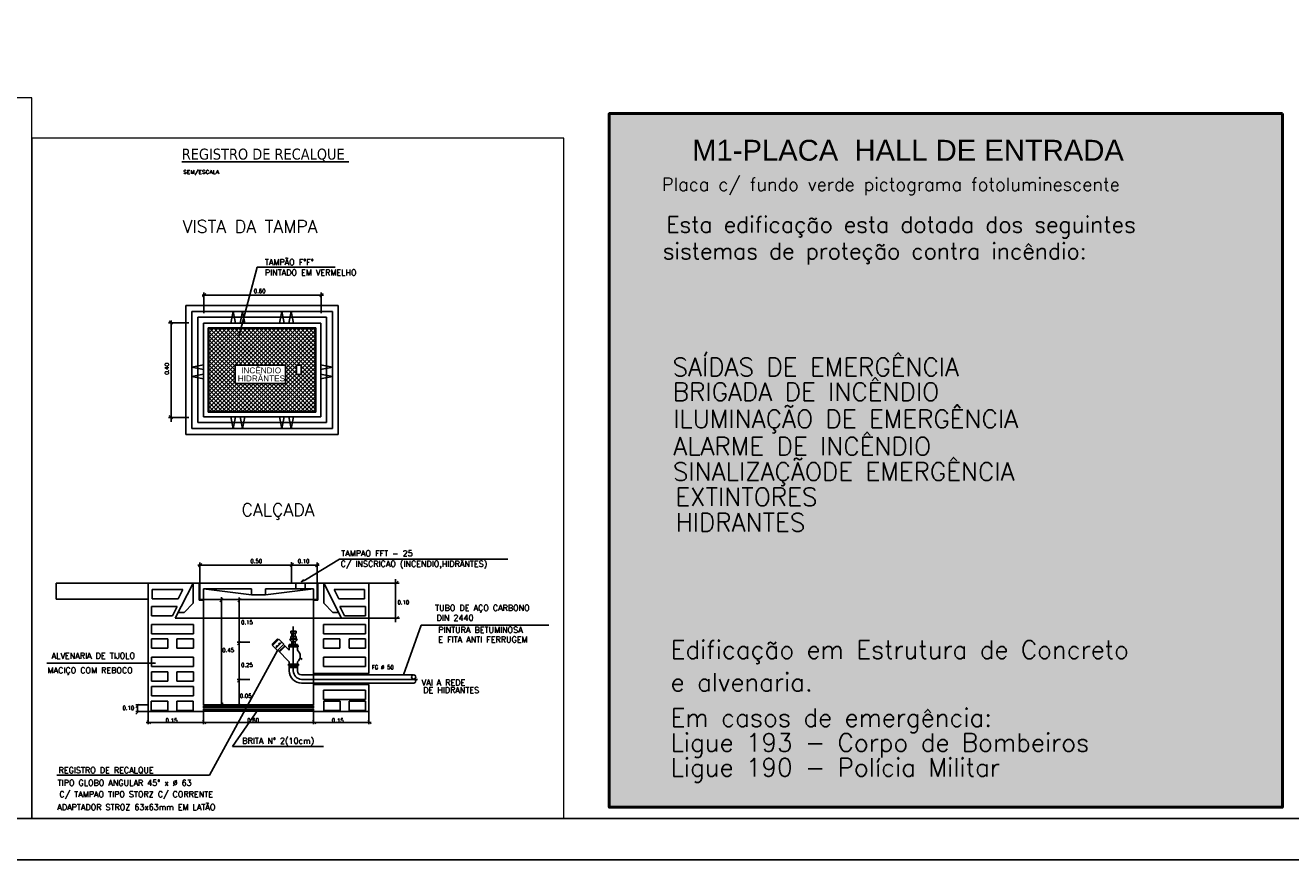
# Model space of a CAD drawing. Header units: inches. Extents: x -33917 to -601, y 26730 to 64098.
# Tile 30 of 80: x -27301 to -24222, y 41056 to 43087. Entities that reach past the tile are written whole.
import ezdxf

# ---------------------------------------------------------------- set-up
doc = ezdxf.new("R2010")
doc.units = ezdxf.units.IN
doc.header["$LTSCALE"] = 0.8
doc.header["$MEASUREMENT"] = 0
for name, color, linetype in [('3d', 7, 'Continuous'), ('cota', 54, 'Continuous'), ('texto', 7, 'Continuous'), ('TITULO', 6, 'Continuous')]:
    doc.layers.add(name, color=color, linetype=linetype)
doc.layers.add('AUDIT_I_150621104406-1', color=9, linetype='Continuous', lineweight=20)
doc.layers.add('Parede', color=7, linetype='Continuous', lineweight=50)
doc.styles.add('CL80', font='SIMPLEX.shx', dxfattribs={"height": 0.2})
doc.styles.add('NEWSTYLE1', font='arial.ttf')
doc.styles.add('ROMANS', font='romans__.ttf')
doc.styles.add('SIMPLEX', font='simplex_.ttf', dxfattribs={"height": 0.1})
doc.styles.add('STILE1', font='tahoma.ttf', dxfattribs={"height": 30})
doc.styles.add('STYLE2', font='arial.ttf')

msp = doc.modelspace()

# ---------------------------------------------------------------- hatches: boundary and pattern name
at = {"layer": 'cota', "lineweight": -3}
h = msp.add_hatch(color=115, dxfattribs=at)
h.dxf.hatch_style = 1
h.paths.add_polyline_path([(-24242.182, 42872.05), (-25880.192, 42872.05), (-25880.192, 41184.107), (-24242.182, 41184.107)])
h.paths.add_polyline_path([(-25737.599, 42026.738), (-24977.685, 42026.738), (-24977.685, 42105.952), (-25737.599, 42105.952)], flags=24)
h.paths.add_polyline_path([(-25741.168, 42075.231), (-24727.404, 42075.231), (-24727.404, 42176.258), (-25741.168, 42176.258)], flags=24)
h.paths.add_polyline_path([(-25738.671, 42159.4), (-24944.603, 42159.4), (-24944.603, 42238.614), (-25738.671, 42238.614)], flags=24)
h.paths.add_polyline_path([(-25739.534, 42219.742), (-24898.856, 42219.742), (-24898.856, 42298.956), (-25739.534, 42298.956)], flags=24)
h.paths.add_polyline_path([(-25730.585, 41905.748), (-25318.828, 41905.748), (-25318.828, 41972.492), (-25730.585, 41972.492)], flags=24)
h.paths.add_polyline_path([(-25729.726, 41843.644), (-25305.542, 41843.644), (-25305.542, 41910.388), (-25729.726, 41910.388)], flags=24)
h.paths.add_polyline_path([(-25742.205, 41946.936), (-24747.155, 41946.936), (-24747.155, 42047.963), (-25742.205, 42047.963)], flags=24)
h.paths.add_polyline_path([(-25742.033, 41454.424), (-25317.791, 41454.424), (-25317.791, 41521.689), (-25742.033, 41521.689)], flags=24)
h.paths.add_polyline_path([(-25764.253, 42661.108), (-24445.72, 42661.108), (-24445.72, 42732.502), (-25764.253, 42732.502)], flags=24)
h.paths.add_polyline_path([(-25691.568, 42743.116), (-24614.658, 42743.116), (-24614.658, 42822.026), (-25691.568, 42822.026)], flags=24)
h.paths.add_polyline_path([(-25745.625, 41229.274), (-24764.321, 41229.274), (-24764.321, 41318.091), (-25745.625, 41318.091)], flags=24)
h.paths.add_polyline_path([(-25745.625, 41289.774), (-24501.838, 41289.774), (-24501.838, 41378.591), (-25745.625, 41378.591)], flags=24)
h.paths.add_polyline_path([(-25745.625, 41350.274), (-24803.341, 41350.274), (-24803.341, 41439.091), (-25745.625, 41439.091)], flags=24)
h.paths.add_polyline_path([(-25745.625, 41515.766), (-24407.719, 41515.766), (-24407.719, 41604.583), (-25745.625, 41604.583)], flags=24)
h.paths.add_polyline_path([(-25790.028, 42491.353), (-24522.602, 42491.353), (-24522.602, 42570.301), (-25790.028, 42570.301)], flags=24)
h.paths.add_polyline_path([(-25754.403, 42555.748), (-24392.166, 42555.748), (-24392.166, 42634.697), (-25754.403, 42634.697)], flags=24)

# ---------------------------------------------------------------- linework, layer by layer
at = {"layer": '3d', "color": 240}
for p, q in [((-26781.971, 42329.308), (-26736.644, 42497.909)), ((-26736.644, 42497.909), (-26546.955, 42497.909)), ((-26870.893, 42429.69), (-26575.797, 42429.69)), ((-26861.688, 42434.016), (-26869.805, 42425.9)), ((-26866.438, 42386.043), (-26866.438, 42436.18)), ((-26576.338, 42434.016), (-26584.455, 42425.9)), ((-26581.088, 42386.043), (-26581.088, 42436.18)), ((-26910.183, 42404.857), (-26539.683, 42404.857)), ((-26910.183, 42404.857), (-26910.183, 42091.357)), ((-26539.683, 42404.857), (-26539.683, 42091.357)), ((-26950.912, 42367.525), (-26942.795, 42359.408)), ((-26946.586, 42122.025), (-26946.586, 42368.066)), ((-26895.933, 42390.607), (-26553.933, 42390.607)), ((-26895.933, 42390.607), (-26895.933, 42105.607)), ((-26881.683, 42376.357), (-26881.683, 42119.857)), ((-26881.683, 42376.357), (-26568.183, 42376.357)), ((-26801.313, 42362.107), (-26795.613, 42390.607)), ((-26789.913, 42362.107), (-26795.613, 42390.607)), ((-26772.813, 42390.607), (-26778.513, 42362.107)), ((-26767.113, 42362.107), (-26772.813, 42390.607)), ((-26682.753, 42362.107), (-26677.053, 42390.607)), ((-26671.353, 42362.107), (-26677.053, 42390.607)), ((-26654.253, 42390.607), (-26659.953, 42362.107)), ((-26648.553, 42362.107), (-26654.253, 42390.607)), ((-26568.183, 42376.357), (-26568.183, 42119.857)), ((-26553.933, 42390.607), (-26553.933, 42105.607)), ((-26902.939, 42362.775), (-26953.075, 42362.775)), ((-26867.433, 42362.107), (-26867.433, 42134.107)), ((-26867.433, 42362.107), (-26582.433, 42362.107)), ((-26856.033, 42350.707), (-26856.033, 42145.507)), ((-26856.033, 42350.707), (-26593.833, 42350.707)), ((-26854.323, 42348.997), (-26854.323, 42147.217)), ((-26854.323, 42297.261), (-26802.587, 42348.997)), ((-26854.323, 42307.338), (-26812.663, 42348.997)), ((-26854.323, 42317.414), (-26822.739, 42348.997)), ((-26854.323, 42327.49), (-26832.816, 42348.997)), ((-26854.323, 42337.566), (-26842.892, 42348.997)), ((-26854.323, 42347.643), (-26852.968, 42348.997)), ((-26854.323, 42196.499), (-26701.824, 42348.997)), ((-26854.323, 42206.575), (-26711.9, 42348.997)), ((-26854.323, 42216.651), (-26721.977, 42348.997)), ((-26854.323, 42226.727), (-26732.053, 42348.997)), ((-26854.323, 42236.804), (-26742.129, 42348.997)), ((-26854.323, 42246.88), (-26752.205, 42348.997)), ((-26854.323, 42256.956), (-26762.282, 42348.997)), ((-26854.323, 42267.033), (-26772.358, 42348.997)), ((-26854.323, 42277.109), (-26782.434, 42348.997)), ((-26854.323, 42287.185), (-26792.511, 42348.997)), ((-26854.323, 42348.997), (-26595.543, 42348.997)), ((-26772.628, 42259.507), (-26854.323, 42341.203)), ((-26762.551, 42259.507), (-26852.041, 42348.997)), ((-26752.475, 42259.507), (-26841.965, 42348.997)), ((-26742.399, 42259.507), (-26831.889, 42348.997)), ((-26732.323, 42259.507), (-26821.813, 42348.997)), ((-26722.246, 42259.507), (-26811.736, 42348.997)), ((-26712.17, 42259.507), (-26801.66, 42348.997)), ((-26702.094, 42259.507), (-26791.584, 42348.997)), ((-26692.017, 42259.507), (-26781.507, 42348.997)), ((-26781.238, 42259.507), (-26691.748, 42348.997)), ((-26681.941, 42259.507), (-26771.431, 42348.997)), ((-26771.162, 42259.507), (-26681.672, 42348.997)), ((-26671.865, 42259.507), (-26761.355, 42348.997)), ((-26761.085, 42259.507), (-26671.595, 42348.997)), ((-26641.143, 42238.862), (-26751.279, 42348.997)), ((-26751.009, 42259.507), (-26661.519, 42348.997)), ((-26641.143, 42248.938), (-26741.202, 42348.997)), ((-26740.933, 42259.507), (-26651.443, 42348.997)), ((-26641.143, 42259.014), (-26731.126, 42348.997)), ((-26730.856, 42259.507), (-26641.366, 42348.997)), ((-26631.56, 42259.507), (-26721.05, 42348.997)), ((-26720.78, 42259.507), (-26631.29, 42348.997)), ((-26595.543, 42233.567), (-26710.974, 42348.997)), ((-26710.704, 42259.507), (-26621.214, 42348.997)), ((-26595.543, 42243.643), (-26700.897, 42348.997)), ((-26700.628, 42259.507), (-26611.138, 42348.997)), ((-26595.543, 42253.719), (-26690.821, 42348.997)), ((-26690.551, 42259.507), (-26601.061, 42348.997)), ((-26595.543, 42263.796), (-26680.745, 42348.997)), ((-26680.475, 42259.507), (-26595.543, 42344.44)), ((-26595.543, 42273.872), (-26670.668, 42348.997)), ((-26595.543, 42283.948), (-26660.592, 42348.997)), ((-26595.543, 42294.024), (-26650.516, 42348.997)), ((-26595.543, 42304.101), (-26640.44, 42348.997)), ((-26595.543, 42314.177), (-26630.363, 42348.997)), ((-26595.543, 42324.253), (-26620.287, 42348.997)), ((-26595.543, 42334.329), (-26610.211, 42348.997)), ((-26595.543, 42344.406), (-26600.135, 42348.997)), ((-26595.543, 42348.997), (-26595.543, 42147.217)), ((-26593.833, 42350.707), (-26593.833, 42145.507)), ((-26582.433, 42362.107), (-26582.433, 42134.107)), ((-26782.704, 42259.507), (-26854.323, 42331.126)), ((-26790.91, 42257.637), (-26854.323, 42321.05)), ((-26790.91, 42247.561), (-26854.323, 42310.974)), ((-26670.399, 42259.507), (-26595.543, 42334.363)), ((-26668.164, 42251.666), (-26595.543, 42324.287)), ((-26668.164, 42241.59), (-26595.543, 42314.211)), ((-26790.91, 42237.485), (-26854.323, 42300.898)), ((-26790.91, 42227.408), (-26854.323, 42290.821)), ((-26720.795, 42147.217), (-26854.323, 42280.745)), ((-26640.17, 42259.507), (-26595.543, 42304.135)), ((-26630.094, 42259.507), (-26595.543, 42294.058)), ((-26629.743, 42249.782), (-26595.543, 42283.982)), ((-26867.379, 42260.719), (-26895.879, 42255.019)), ((-26867.379, 42249.319), (-26895.879, 42255.019)), ((-26730.871, 42147.217), (-26854.323, 42270.669)), ((-26740.948, 42147.217), (-26854.323, 42260.593)), ((-26751.024, 42147.217), (-26854.323, 42250.516)), ((-26854.323, 42186.422), (-26790.91, 42249.835)), ((-26790.91, 42259.507), (-26790.91, 42215.02)), ((-26790.91, 42259.507), (-26668.164, 42259.507)), ((-26712.155, 42147.217), (-26595.543, 42263.829)), ((-26702.079, 42147.217), (-26595.543, 42253.753)), ((-26668.164, 42259.507), (-26668.164, 42215.02)), ((-26668.164, 42231.514), (-26641.143, 42258.535)), ((-26595.543, 42183.185), (-26668.164, 42255.806)), ((-26668.164, 42221.437), (-26641.143, 42248.458)), ((-26595.543, 42173.109), (-26668.164, 42245.73)), ((-26641.143, 42259.507), (-26641.143, 42236.707)), ((-26641.143, 42259.507), (-26629.743, 42259.507)), ((-26629.743, 42239.706), (-26595.543, 42273.906)), ((-26629.743, 42259.507), (-26629.743, 42236.707)), ((-26595.543, 42223.49), (-26629.743, 42257.69)), ((-26595.543, 42213.414), (-26629.743, 42247.614)), ((-26582.487, 42260.719), (-26553.987, 42255.019)), ((-26582.487, 42249.319), (-26553.987, 42255.019)), ((-26895.879, 42232.219), (-26867.379, 42237.919)), ((-26867.379, 42226.519), (-26895.879, 42232.219)), ((-26761.1, 42147.217), (-26854.323, 42240.44)), ((-26854.323, 42176.346), (-26790.91, 42239.759)), ((-26771.177, 42147.217), (-26854.323, 42230.364)), ((-26854.323, 42166.27), (-26790.91, 42229.683)), ((-26781.253, 42147.217), (-26854.323, 42220.287)), ((-26854.323, 42156.194), (-26790.91, 42219.607)), ((-26853.223, 42147.217), (-26785.42, 42215.02)), ((-26843.146, 42147.217), (-26775.344, 42215.02)), ((-26833.07, 42147.217), (-26765.267, 42215.02)), ((-26822.994, 42147.217), (-26755.191, 42215.02)), ((-26812.918, 42147.217), (-26745.115, 42215.02)), ((-26802.841, 42147.217), (-26735.038, 42215.02)), ((-26792.765, 42147.217), (-26724.962, 42215.02)), ((-26790.91, 42215.02), (-26668.164, 42215.02)), ((-26782.689, 42147.217), (-26714.886, 42215.02)), ((-26710.719, 42147.217), (-26778.522, 42215.02)), ((-26772.613, 42147.217), (-26704.81, 42215.02)), ((-26700.643, 42147.217), (-26768.446, 42215.02)), ((-26762.536, 42147.217), (-26694.733, 42215.02)), ((-26690.566, 42147.217), (-26758.369, 42215.02)), ((-26752.46, 42147.217), (-26684.657, 42215.02)), ((-26680.49, 42147.217), (-26748.293, 42215.02)), ((-26742.384, 42147.217), (-26674.581, 42215.02)), ((-26670.414, 42147.217), (-26738.217, 42215.02)), ((-26732.307, 42147.217), (-26641.143, 42238.382)), ((-26660.338, 42147.217), (-26728.141, 42215.02)), ((-26722.231, 42147.217), (-26632.741, 42236.707)), ((-26650.261, 42147.217), (-26718.064, 42215.02)), ((-26640.185, 42147.217), (-26707.988, 42215.02)), ((-26630.109, 42147.217), (-26697.912, 42215.02)), ((-26692.002, 42147.217), (-26595.543, 42243.677)), ((-26620.033, 42147.217), (-26687.835, 42215.02)), ((-26681.926, 42147.217), (-26595.543, 42233.601)), ((-26609.956, 42147.217), (-26677.759, 42215.02)), ((-26671.85, 42147.217), (-26595.543, 42223.524)), ((-26595.543, 42163.033), (-26668.164, 42235.654)), ((-26595.543, 42152.957), (-26668.164, 42225.577)), ((-26599.88, 42147.217), (-26668.164, 42215.501)), ((-26661.774, 42147.217), (-26595.543, 42213.448)), ((-26641.143, 42236.707), (-26629.743, 42236.707)), ((-26595.543, 42193.262), (-26638.989, 42236.707)), ((-26595.543, 42203.338), (-26629.743, 42237.538)), ((-26553.987, 42232.219), (-26582.487, 42237.919)), ((-26582.487, 42226.519), (-26553.987, 42232.219)), ((-26791.329, 42147.217), (-26854.323, 42210.211)), ((-26801.405, 42147.217), (-26854.323, 42200.135)), ((-26811.482, 42147.217), (-26854.323, 42190.059)), ((-26651.697, 42147.217), (-26595.543, 42203.372)), ((-26641.621, 42147.217), (-26595.543, 42193.296)), ((-26631.545, 42147.217), (-26595.543, 42183.219)), ((-26821.558, 42147.217), (-26854.323, 42179.982)), ((-26831.634, 42147.217), (-26854.323, 42169.906)), ((-26841.71, 42147.217), (-26854.323, 42159.83)), ((-26621.469, 42147.217), (-26595.543, 42173.143)), ((-26611.392, 42147.217), (-26595.543, 42163.067)), ((-26601.316, 42147.217), (-26595.543, 42152.99)), ((-26902.939, 42132.493), (-26953.075, 42132.493)), ((-26950.912, 42137.243), (-26942.795, 42129.126)), ((-26867.433, 42134.107), (-26582.433, 42134.107)), ((-26856.033, 42145.507), (-26593.833, 42145.507)), ((-26851.787, 42147.217), (-26854.323, 42149.754)), ((-26854.323, 42147.217), (-26595.543, 42147.217)), ((-26801.313, 42134.107), (-26795.613, 42105.607)), ((-26789.913, 42134.107), (-26795.613, 42105.607)), ((-26772.813, 42105.607), (-26778.513, 42134.107)), ((-26767.113, 42134.107), (-26772.813, 42105.607)), ((-26682.753, 42134.107), (-26677.053, 42105.607)), ((-26671.353, 42134.107), (-26677.053, 42105.607)), ((-26654.253, 42105.607), (-26659.953, 42134.107)), ((-26648.553, 42134.107), (-26654.253, 42105.607)), ((-26910.183, 42091.357), (-26539.683, 42091.357)), ((-26895.933, 42105.607), (-26553.933, 42105.607)), ((-26881.683, 42119.857), (-26568.183, 42119.857)), ((-26619.292, 41737.721), (-26536.412, 41787.357)), ((-26536.412, 41787.357), (-26127.213, 41787.357)), ((-26881.137, 41773.183), (-26586.04, 41773.183)), ((-26871.932, 41777.509), (-26880.049, 41769.393)), ((-26876.682, 41729.536), (-26876.682, 41779.672)), ((-26648.607, 41777.933), (-26656.723, 41769.816)), ((-26653.357, 41729.96), (-26653.357, 41780.096)), ((-26586.582, 41777.509), (-26594.698, 41769.393)), ((-26591.332, 41729.536), (-26591.332, 41779.672)), ((-27002.161, 41729.536), (-27225.897, 41729.536)), ((-27225.897, 41729.536), (-27225.897, 41690.389)), ((-26878.042, 41729.536), (-27002.161, 41729.536)), ((-27002.161, 41729.536), (-27002.161, 41416.672)), ((-26892.612, 41729.536), (-26936.182, 41644.036)), ((-26892.612, 41680.493), (-26892.612, 41729.536)), ((-26878.042, 41729.536), (-26878.042, 41687.926)), ((-26876.332, 41729.536), (-26642.632, 41729.536)), ((-26876.332, 41729.536), (-26876.332, 41689.636)), ((-26642.632, 41729.536), (-26642.632, 41715.286)), ((-26642.632, 41729.536), (-26619.832, 41729.536)), ((-26629.876, 41732.931), (-26624.353, 41738.45)), ((-26619.292, 41737.721), (-26629.876, 41732.931)), ((-26619.832, 41729.536), (-26619.832, 41715.286)), ((-26619.832, 41729.536), (-26591.332, 41729.536)), ((-26591.332, 41729.536), (-26591.332, 41689.636)), ((-26589.622, 41729.536), (-26589.622, 41687.926)), ((-26589.622, 41729.536), (-26465.503, 41729.536)), ((-26575.052, 41680.493), (-26575.052, 41729.536)), ((-26575.052, 41729.536), (-26531.482, 41644.036)), ((-26465.503, 41729.536), (-26391.651, 41729.536)), ((-26435.037, 41729.536), (-26465.503, 41729.536)), ((-26465.503, 41729.536), (-26465.503, 41509.412)), ((-26394.038, 41733.862), (-26402.155, 41725.746)), ((-26400.659, 41634.76), (-26400.659, 41739.347)), ((-27225.897, 41690.389), (-27002.161, 41690.389)), ((-26917.939, 41713.637), (-26992.163, 41713.637)), ((-26992.163, 41690.837), (-26992.163, 41713.637)), ((-26929.558, 41690.837), (-26992.163, 41690.837)), ((-26917.939, 41713.637), (-26929.558, 41690.837)), ((-26867.782, 41715.286), (-26750.932, 41715.286)), ((-26867.782, 41715.286), (-26750.932, 41701.036)), ((-26867.782, 41715.286), (-26867.782, 41689.636)), ((-26819.703, 41691.902), (-26827.82, 41683.786)), ((-26823.946, 41430.146), (-26823.946, 41695.013)), ((-26776.304, 41691.902), (-26784.42, 41683.786)), ((-26780.546, 41433.136), (-26780.546, 41694.663)), ((-26750.932, 41715.286), (-26750.932, 41701.036)), ((-26750.932, 41701.036), (-26716.732, 41701.036)), ((-26716.732, 41715.286), (-26716.732, 41701.036)), ((-26716.732, 41715.286), (-26642.632, 41715.286)), ((-26599.882, 41715.286), (-26716.732, 41701.036)), ((-26642.632, 41715.286), (-26619.832, 41715.286)), ((-26619.832, 41715.286), (-26599.882, 41715.286)), ((-26599.882, 41715.286), (-26599.882, 41689.636)), ((-26549.724, 41713.637), (-26475.501, 41713.637)), ((-26549.724, 41713.637), (-26538.106, 41690.837)), ((-26538.106, 41690.837), (-26475.501, 41690.837)), ((-26475.501, 41690.837), (-26475.501, 41713.637)), ((-26993.899, 41649.985), (-26993.899, 41672.785)), ((-26931.493, 41672.785), (-26993.899, 41672.785)), ((-26931.493, 41672.785), (-26943.112, 41649.985)), ((-26892.612, 41680.493), (-26914.819, 41658.286)), ((-26867.782, 41687.926), (-26878.042, 41687.926)), ((-26876.332, 41689.636), (-26591.332, 41689.636)), ((-26867.782, 41687.926), (-26867.782, 41433.136)), ((-26599.882, 41687.926), (-26589.622, 41687.926)), ((-26599.882, 41687.926), (-26599.882, 41433.136)), ((-26575.052, 41680.493), (-26552.845, 41658.286)), ((-26536.17, 41672.785), (-26473.765, 41672.785)), ((-26536.17, 41672.785), (-26524.552, 41649.985)), ((-26473.765, 41649.985), (-26473.765, 41672.785)), ((-26994.325, 41628.848), (-26994.325, 41606.048)), ((-26892.292, 41628.848), (-26994.325, 41628.848)), ((-26943.112, 41649.985), (-26993.899, 41649.985)), ((-26591.332, 41644.036), (-26936.182, 41644.036)), ((-26914.819, 41658.286), (-26928.92, 41658.286)), ((-26892.292, 41628.848), (-26892.292, 41606.048)), ((-26876.332, 41644.036), (-26531.482, 41644.036)), ((-26575.372, 41628.848), (-26575.372, 41606.048)), ((-26575.372, 41628.848), (-26473.339, 41628.848)), ((-26552.845, 41658.286), (-26538.744, 41658.286)), ((-26531.482, 41644.036), (-26390.525, 41644.036)), ((-26524.552, 41649.985), (-26473.765, 41649.985)), ((-26473.339, 41628.848), (-26473.339, 41606.048)), ((-26392.912, 41648.362), (-26401.029, 41640.246)), ((-26994.325, 41606.048), (-26892.292, 41606.048)), ((-26642.289, 41612.162), (-26655.008, 41612.162)), ((-26655.008, 41607.887), (-26655.008, 41612.162)), ((-26655.008, 41607.887), (-26642.289, 41607.887)), ((-26655.008, 41595.059), (-26655.008, 41599.334)), ((-26655.008, 41599.334), (-26642.289, 41599.334)), ((-26652.252, 41599.334), (-26652.252, 41607.884)), ((-26648.988, 41624.18), (-26648.988, 41515.901)), ((-26644.901, 41599.334), (-26644.901, 41607.884)), ((-26642.289, 41607.887), (-26642.289, 41612.162)), ((-26642.289, 41595.059), (-26642.289, 41599.334)), ((-26473.339, 41606.048), (-26575.372, 41606.048)), ((-26380.656, 41506.242), (-26338.233, 41627.493)), ((-26338.233, 41627.493), (-26027.194, 41627.493)), ((-26954.425, 41593.641), (-26994.325, 41593.641)), ((-26994.325, 41593.641), (-26994.325, 41570.841)), ((-26994.325, 41570.841), (-26954.425, 41570.841)), ((-26954.425, 41593.641), (-26954.425, 41570.841)), ((-26892.292, 41593.641), (-26932.192, 41593.641)), ((-26932.192, 41593.641), (-26932.192, 41570.841)), ((-26932.192, 41570.841), (-26892.292, 41570.841)), ((-26892.292, 41593.641), (-26892.292, 41570.841)), ((-26754.908, 41585.528), (-26785.325, 41585.528)), ((-26776.69, 41587.684), (-26784.806, 41579.568)), ((-26687.422, 41593.738), (-26700.67, 41580.489)), ((-26698.707, 41578.527), (-26700.67, 41580.489)), ((-26684.399, 41592.73), (-26699.715, 41577.414)), ((-26687.623, 41565.323), (-26699.715, 41577.414)), ((-26677.346, 41585.677), (-26692.662, 41570.361)), ((-26689.034, 41578.019), (-26691.049, 41576.003)), ((-26689.034, 41573.988), (-26691.049, 41576.003)), ((-26687.019, 41576.003), (-26689.034, 41578.019)), ((-26672.307, 41580.638), (-26687.623, 41565.323)), ((-26685.407, 41591.722), (-26687.422, 41593.738)), ((-26682.988, 41584.064), (-26685.004, 41582.049)), ((-26682.988, 41580.034), (-26685.004, 41582.049)), ((-26672.307, 41580.638), (-26684.399, 41592.73)), ((-26669.889, 41577.011), (-26683.996, 41562.904)), ((-26680.973, 41582.049), (-26682.988, 41584.064)), ((-26668.882, 41576.003), (-26682.988, 41561.897)), ((-26658.805, 41565.927), (-26672.912, 41580.034)), ((-26637.43, 41577.614), (-26660.23, 41577.614)), ((-26660.23, 41577.614), (-26660.23, 41574.764)), ((-26637.43, 41574.764), (-26660.23, 41574.764)), ((-26658.805, 41580.464), (-26658.805, 41577.614)), ((-26638.855, 41580.464), (-26658.805, 41580.464)), ((-26658.805, 41574.764), (-26658.805, 41565.927)), ((-26658.297, 41592.555), (-26638.855, 41592.555)), ((-26658.297, 41592.555), (-26652.252, 41586.509)), ((-26655.008, 41595.059), (-26642.289, 41595.059)), ((-26652.252, 41592.555), (-26652.252, 41595.059)), ((-26644.901, 41586.509), (-26652.252, 41586.509)), ((-26652.252, 41580.464), (-26652.252, 41586.509)), ((-26644.901, 41592.555), (-26644.901, 41595.059)), ((-26638.855, 41592.555), (-26644.901, 41586.509)), ((-26644.901, 41580.464), (-26644.901, 41586.509)), ((-26638.855, 41577.614), (-26638.855, 41580.464)), ((-26638.855, 41566.214), (-26638.855, 41574.764)), ((-26637.43, 41574.764), (-26637.43, 41577.614)), ((-26575.372, 41593.641), (-26575.372, 41570.841)), ((-26575.372, 41593.641), (-26535.472, 41593.641)), ((-26535.472, 41570.841), (-26575.372, 41570.841)), ((-26535.472, 41593.641), (-26535.472, 41570.841)), ((-26513.239, 41593.641), (-26513.239, 41570.841)), ((-26513.239, 41593.641), (-26473.339, 41593.641)), ((-26473.339, 41570.841), (-26513.239, 41570.841)), ((-26473.339, 41593.641), (-26473.339, 41570.841)), ((-26994.325, 41548.99), (-26994.325, 41526.19)), ((-26892.292, 41548.99), (-26994.325, 41548.99)), ((-26892.292, 41548.99), (-26892.292, 41526.19)), ((-26687.623, 41565.323), (-26853.137, 41262.445)), ((-26658.805, 41537.714), (-26687.019, 41565.927)), ((-26687.019, 41565.927), (-26682.988, 41561.897)), ((-26658.805, 41537.714), (-26658.805, 41532.014)), ((-26638.855, 41537.714), (-26638.855, 41532.014)), ((-26627.981, 41545.345), (-26631.956, 41546.632)), ((-26631.956, 41546.632), (-26627.607, 41543.263)), ((-26575.372, 41548.99), (-26575.372, 41526.19)), ((-26575.372, 41548.99), (-26473.339, 41548.99)), ((-26473.339, 41548.99), (-26473.339, 41526.19)), ((-26984.031, 41534.568), (-27249.055, 41534.568)), ((-26994.325, 41526.19), (-26892.292, 41526.19)), ((-26954.425, 41513.399), (-26994.325, 41513.399)), ((-26994.325, 41513.399), (-26994.325, 41490.599)), ((-26984.031, 41534.568), (-26989.053, 41535.831)), ((-26954.425, 41513.399), (-26954.425, 41490.599)), ((-26892.292, 41513.399), (-26932.192, 41513.399)), ((-26932.192, 41513.399), (-26932.192, 41490.599)), ((-26892.292, 41513.399), (-26892.292, 41490.599)), ((-26660.943, 41532.014), (-26636.718, 41532.014)), ((-26660.943, 41529.164), (-26660.943, 41532.014)), ((-26660.943, 41529.164), (-26636.718, 41529.164)), ((-26660.943, 41529.164), (-26636.718, 41529.164)), ((-26658.805, 41529.164), (-26658.805, 41524.414)), ((-26658.805, 41526.789), (-26638.855, 41526.789)), ((-26658.805, 41524.798), (-26658.805, 41524.414)), ((-26658.805, 41524.414), (-26658.805, 41515.901)), ((-26658.805, 41524.414), (-26638.855, 41524.414)), ((-26638.855, 41529.164), (-26638.855, 41524.414)), ((-26638.855, 41524.798), (-26638.855, 41524.414)), ((-26638.855, 41524.414), (-26638.855, 41515.901)), ((-26636.718, 41529.164), (-26636.718, 41532.014)), ((-26629.196, 41506.242), (-26356.73, 41506.242)), ((-26465.503, 41509.412), (-26599.882, 41509.412)), ((-26473.339, 41526.19), (-26575.372, 41526.19)), ((-26994.325, 41490.599), (-26954.425, 41490.599)), ((-26994.325, 41478.193), (-26994.325, 41455.393)), ((-26892.292, 41478.193), (-26994.325, 41478.193)), ((-26932.192, 41490.599), (-26892.292, 41490.599)), ((-26892.292, 41478.193), (-26892.292, 41455.393)), ((-26754.908, 41494.733), (-26785.325, 41494.733)), ((-26776.69, 41496.889), (-26784.806, 41488.773)), ((-26629.196, 41494.733), (-26346.836, 41494.733)), ((-26629.196, 41486.292), (-26355.969, 41486.292)), ((-26465.503, 41483.121), (-26599.882, 41483.121)), ((-26465.503, 41483.121), (-26465.503, 41416.672)), ((-26356.399, 41504.838), (-26356.399, 41504.76)), ((-26356.399, 41494.681), (-26356.399, 41494.629)), ((-26994.325, 41455.393), (-26892.292, 41455.393)), ((-26575.372, 41468.747), (-26575.372, 41445.947)), ((-26575.372, 41468.747), (-26473.339, 41468.747)), ((-26473.339, 41445.947), (-26575.372, 41445.947)), ((-26473.339, 41468.747), (-26473.339, 41445.947)), ((-27002.161, 41433.136), (-27032.578, 41433.136)), ((-27002.161, 41416.672), (-27032.578, 41416.672)), ((-27023.943, 41435.292), (-27032.06, 41427.175)), ((-27023.943, 41418.828), (-27032.06, 41410.711)), ((-27027.799, 41416.672), (-27027.799, 41434.925)), ((-26867.816, 41416.672), (-27002.161, 41416.672)), ((-27002.161, 41416.672), (-27002.161, 41386.254)), ((-26954.713, 41442.376), (-26994.613, 41442.376)), ((-26994.613, 41442.376), (-26994.613, 41419.576)), ((-26994.613, 41419.576), (-26954.713, 41419.576)), ((-26954.713, 41442.376), (-26954.713, 41419.576)), ((-26892.904, 41442.376), (-26932.48, 41442.376)), ((-26932.48, 41442.376), (-26932.48, 41419.576)), ((-26932.48, 41419.576), (-26892.904, 41419.576)), ((-26892.904, 41442.376), (-26892.904, 41419.576)), ((-26867.816, 41416.672), (-26867.816, 41386.254)), ((-26867.782, 41433.136), (-26599.882, 41433.136)), ((-26867.782, 41431.875), (-26867.782, 41429.025)), ((-26867.782, 41429.025), (-26599.882, 41429.025)), ((-26867.782, 41428.514), (-26867.782, 41425.664)), ((-26867.782, 41425.664), (-26599.882, 41425.664)), ((-26867.782, 41423.892), (-26867.782, 41421.042)), ((-26867.782, 41421.042), (-26599.882, 41421.042)), ((-26867.782, 41420.531), (-26867.782, 41417.681)), ((-26867.782, 41417.681), (-26599.882, 41417.681)), ((-26819.703, 41437.769), (-26827.82, 41429.652)), ((-26796.74, 41331.795), (-26734.642, 41421.631)), ((-26754.908, 41433.136), (-26785.325, 41433.136)), ((-26776.69, 41435.292), (-26784.806, 41427.175)), ((-26599.882, 41431.875), (-26599.882, 41429.025)), ((-26599.882, 41428.514), (-26599.882, 41425.664)), ((-26599.882, 41423.892), (-26599.882, 41421.042)), ((-26599.882, 41420.531), (-26599.882, 41417.681)), ((-26599.882, 41416.672), (-26465.503, 41416.672)), ((-26599.882, 41416.672), (-26599.882, 41386.254)), ((-26574.76, 41442.376), (-26574.76, 41419.576)), ((-26574.76, 41442.376), (-26535.184, 41442.376)), ((-26535.184, 41419.576), (-26574.76, 41419.576)), ((-26535.184, 41442.376), (-26535.184, 41419.576)), ((-26512.951, 41442.376), (-26473.051, 41442.376)), ((-26512.951, 41442.376), (-26512.951, 41419.576)), ((-26473.051, 41419.576), (-26512.951, 41419.576)), ((-26473.051, 41442.376), (-26473.051, 41419.576)), ((-26465.503, 41416.672), (-26465.503, 41386.254)), ((-26459.886, 41390.647), (-27007.078, 41390.647)), ((-27004.317, 41394.89), (-26996.2, 41386.773)), ((-26869.972, 41394.89), (-26861.855, 41386.773)), ((-26602.038, 41394.89), (-26593.921, 41386.773)), ((-26467.659, 41394.89), (-26459.542, 41386.773)), ((-26575.94, 41331.795), (-26796.74, 41331.795)), ((-27224.327, 41262.445), (-26853.137, 41262.445))]:
    msp.add_line(p, q, dxfattribs=at)
msp.add_circle((-26356, 41501.098), 5.066, dxfattribs=at)
for centre, radius, start, end in [((-26648.929, 41611.937), 0.772, 17.734068, 164.813372), ((-26650.723, 41551.964), 18.545, 309.788769, 50.211231), ((-26629.196, 41515.901), 29.609, 180, 270), ((-26626.64, 41516.959), 22.373, 182.712302, 263.440045), ((-26629.196, 41515.901), 9.659, 180, 270), ((-26355.969, 41491.188), 4.897, 270, 90)]:
    msp.add_arc(centre, radius, start, end, dxfattribs=at)
at = {"layer": 'AUDIT_I_150621104406-1', "color": 9}
for points in [[(-31883.058, 41156.48), (-27285.344, 41156.48), (-27285.344, 42910.373), (-31883.058, 42910.373)], [(-27285.344, 41156.48), (-25990.399, 41156.48), (-25990.399, 42812.244), (-27285.344, 42812.244)]]:
    msp.add_lwpolyline(points, close=True, dxfattribs=at)
at = {"layer": 'Parede', "color": 115}
msp.add_lwpolyline([(-24242.182, 42872.05), (-25880.192, 42872.05), (-25880.192, 41184.107), (-24242.182, 41184.107)], close=True, dxfattribs=at)
at = {"layer": 'texto'}
for points in [[(-33774.668, 41056.48), (-22102.108, 41056.48), (-22102.108, 49056.48), (-33774.668, 49056.48)], [(-33674.668, 41156.48), (-22202.108, 41156.48), (-22202.108, 48956.48), (-33674.668, 48956.48)]]:
    msp.add_lwpolyline(points, close=True, dxfattribs=at)

# ---------------------------------------------------------------- texts
at = {"style": 'STILE1'}
msp.add_text('%%UREGISTRO DE RECALQUE ', height=26.71643, dxfattribs=at).set_placement((-26920.447, 42759.884))
at = {"layer": '3d', "color": 240}
for s, height, style, p in [('VISTA DA TAMPA', 30.89905, 'SIMPLEX', (-26918.676, 42581.652)), ('TAMPÃO F%%dF%%d', 14.25, 'ROMANS', (-26718.255, 42503.238)), ('PINTADO EM VERMELHO', 14.25, 'ROMANS', (-26718.255, 42477.98)), ('0.60', 9.5, 'ROMANS', (-26745.188, 42435.245)), ('INCÊNDIO', 14.25, 'NEWSTYLE1', (-26775.938, 42239.853)), ('HIDRÂNTES', 14.25, 'NEWSTYLE1', (-26784.166, 42220.347)), ('CALÇADA ', 30.899, 'SIMPLEX', (-26774.996, 41892.446)), ('0.50', 9.5, 'ROMANS', (-26753.414, 41778.066)), ('0.10', 9.5, 'ROMANS', (-26638.266, 41778.066)), ('C/ INSCRICAO (INCENDIO,HIDRÂNTES)', 14.25, 'ROMANS', (-26533.871, 41769.247)), ('TAMPAO FFT - 25', 14.25, 'ROMANS', (-26532.535, 41794.714)), ('0.10', 9.5, 'ROMANS', (-26395.35, 41677.977)), ('TUBO DE AÇO CARBONO', 14.25, 'ROMANS', (-26304.075, 41662.077)), ('0.15', 9.5, 'ROMANS', (-26776.034, 41629.314)), ('DIN 2440 ', 14.25, 'ROMANS', (-26300.254, 41637.89)), ('PINTURA BETUMINOSA ', 14.25, 'ROMANS', (-26296.265, 41608.587)), ('E FITA ANTI FERRUGEM', 14.25, 'ROMANS', (-26296.265, 41585.091)), ('0.45', 9.5, 'ROMANS', (-26821.808, 41561.598)), ('ALVENARIA DE TIJOLO', 14.25, 'ROMANS', (-27236.985, 41545.554)), ('MACIÇO COM REBOCO', 14.25, 'ROMANS', (-27246.842, 41510.13)), ('0.25', 9.5, 'ROMANS', (-26776.034, 41525.483)), ('FG %%C 50', 9.5, 'CL80', (-26458.12, 41519.887)), ('VAI A REDE ', 14.25, 'ROMANS', (-26336.798, 41480.285)), ('DE HIDRANTES', 14.25, 'ROMANS', (-26333.069, 41462.038)), ('0.05', 9.5, 'ROMANS', (-26779.222, 41450.443)), ('0.10', 9.5, 'ROMANS', (-27064.492, 41420.933)), ('0.15', 9.5, 'ROMANS', (-26959.726, 41390.647)), ('0.60', 9.5, 'ROMANS', (-26761.012, 41390.647)), ('0.15', 9.5, 'ROMANS', (-26555.355, 41390.647)), ('BRITA N%%D 2(10cm)', 14.25, 'ROMANS', (-26773.15, 41338.643)), ('REGISTRO DE RECALQUE', 14.25, 'ROMANS', (-27220.108, 41267.166)), ('TIPO GLOBO ANGULAR 45%%D x %%C 63', 14.25, 'ROMANS', (-27222.476, 41236.366)), ('C/ TAMPAO TIPO STORZ C/ CORRENTE', 14.25, 'ROMANS', (-27218.25, 41208.497)), ('ADAPTADOR STROZ 63x63mm EM LATÃO', 14.25, 'ROMANS', (-27223.297, 41177.152))]:
    msp.add_text(s, height=height, dxfattribs=dict(at, style=style)).set_placement(p)
at = {"layer": '3d', "color": 240, "style": 'ROMANS'}
msp.add_text('0.40', height=9.5, rotation=90, dxfattribs=at).set_placement((-26952.14, 42236.722))
at = {"layer": 'cota', "color": 7, "style": 'STYLE2'}
msp.add_text('M1-PLACA  HALL DE ENTRADA', height=50.87161, dxfattribs=at).set_placement((-25678.416, 42757.135))
at = {"layer": 'texto', "style": 'ROMANS'}
for s, height, p in [('Placa c/ fundo verde pictograma fotoluminescente', 31.74474, (-25752.354, 42683.769)), ('Esta edificação esta dotada dos seguintes', 39.19104, (-25741.245, 42582.193)), (' sistemas de proteção contra incêndio:', 39.19104, (-25776.869, 42517.797)), ('SAÍDAS DE EMERGÊNCIA', 44.08992, (-25726.331, 42233.349)), ('BRIGADA DE INCÊNDIO', 44.08992, (-25725.468, 42173.008)), ('ILUMINAÇÃO DE EMERGÊNCIA', 44.08992, (-25724.33, 42107.016)), ('ALARME DE INCÊNDIO', 44.08992, (-25724.397, 42040.346)), ('SINALIZAÇÃODE EMERGÊNCIA', 44.08992, (-25725.367, 41978.722)), ('EXTINTORES', 44.0899, (-25719.461, 41917.278)), ('HIDRANTES ', 44.0899, (-25718.603, 41855.174)), ('Edificação em Estrutura de Concreto', 44.08992, (-25730.823, 41545.517)), ('e alvenaria.', 44.08992, (-25730.823, 41466.215)), ('Em casos de emergência:', 44.08992, (-25730.823, 41380.025)), ('Ligue 193 - Corpo de Bombeiros', 44.08992, (-25730.823, 41319.525)), ('Ligue 190 - Polícia Militar', 44.08992, (-25730.823, 41259.025))]:
    msp.add_text(s, height=height, dxfattribs=at).set_placement(p)
at = {"layer": 'TITULO', "color": 7, "style": 'ROMANS', "width": 1.15}
msp.add_text('SEM/ESCALA', height=8.9055, dxfattribs=at).set_placement((-26916.827, 42725.267))

doc.saveas('drawing.dxf')
